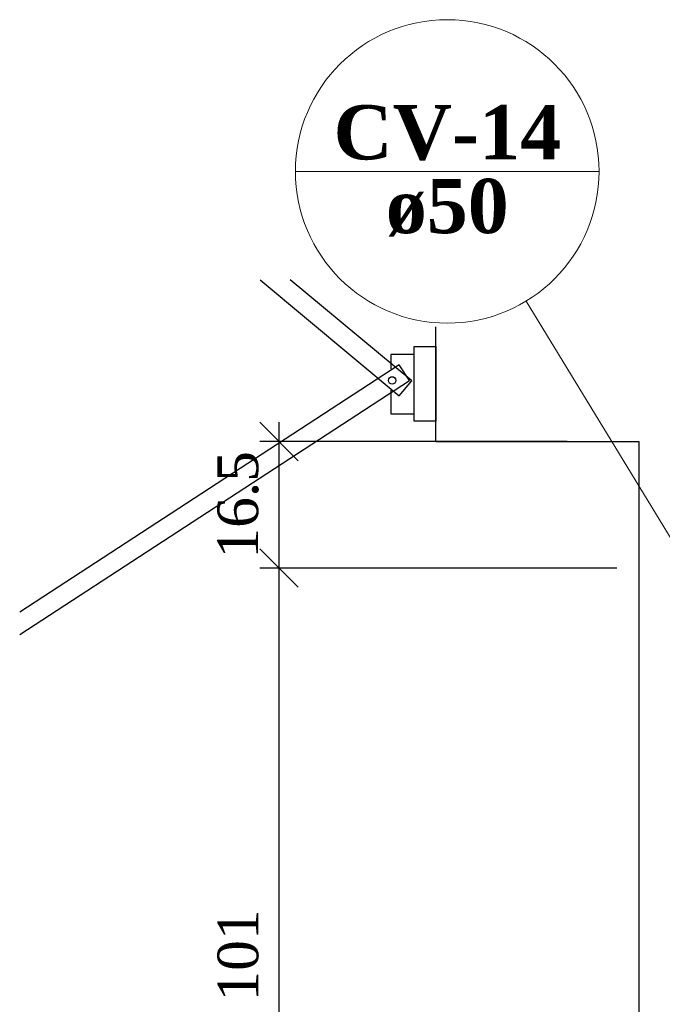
# Model space of a CAD drawing. Header units: millimetres. Extents: x 664 to 730045, y -4 to 80.
# Tile 68 of 78: x 745.53 to 748.87, y 60.83 to 65.96. Entities that reach past the tile are written whole.
import ezdxf

# ---------------------------------------------------------------- set-up
doc = ezdxf.new("R2010")
doc.units = ezdxf.units.MM
doc.header["$MEASUREMENT"] = 0
doc.layers.add('CV-Indicação coluna', color=5, linetype='Continuous', lineweight=20)
doc.layers.add('CV-Textos coluna', color=7, linetype='Continuous', lineweight=20)
doc.styles.add('TimesNewRoman', font='times.ttf')
doc.styles.add('TimesNewRomanN', font='timesbd.ttf')
doc.dimstyles.new('UM_25.000000', dxfattribs={"dimtxt": 0.18, "dimasz": 0.2, "dimexe": 0.1, "dimexo": 0.2, "dimgap": 0, "dimtad": 1, "dimtih": 1, "dimtoh": 1, "dimdec": 1, "dimlfac": 25, "dimzin": 0, "dimdsep": 46, "dimtxsty": 'Standard', "dimblk": 'CLOSED', "dimblk1": 'CLOSED', "dimblk2": 'CLOSED', "dimcen": 0.09, "dimdle": 0.1, "dimadec": 1, "dimazin": 2, "dimtfac": 1, "dimtdec": 4, "dimtofl": 0, "dimtmove": 0, "dimatfit": 3, "dimldrblk": 'CLOSED', "dimfxl": 0, "dimtolj": 1, "dimarcsym": 0})

# ---------------------------------------------------------------- blocks, each defined once
blk = doc.blocks.new('_OBLIQUE')
at = {"color": 0, "linetype": 'ByBlock', "lineweight": -2}
blk.add_line((-0.5, -0.5), (0.5, 0.5), dxfattribs=at)
blk = doc.blocks.new('*D79')
at = {"color": 0, "lineweight": -2}
for p, q in [((746.8784, 63.8592), (746.8784, 62.9999)), ((748.3776, 63.7592), (746.7784, 63.7592)), ((748.6371, 63.0999), (746.7784, 63.0999))]:
    blk.add_line(p, q, dxfattribs=at)
at = {"layer": 'Defpoints', "color": 0}
for p in [(748.5776, 63.7592), (746.8784, 63.0999), (748.8371, 63.0999)]:
    blk.add_point(p, dxfattribs=at)
at = {"color": 0, "lineweight": -2, "xscale": 0.2, "yscale": 0.2, "zscale": 0.2}
for p, rotation in [((746.8784, 63.7592), 90), ((746.8784, 63.0999), 270)]:
    blk.add_blockref('_OBLIQUE', p, dxfattribs=dict(at, rotation=rotation))
at = {"color": 7, "insert": (746.6666, 63.4295), "char_height": 0.2118, "attachment_point": 5, "rotation": 90, "style": 'TimesNewRoman'}
blk.add_mtext('\\A1;16.5', dxfattribs=at)
blk = doc.blocks.new('*D80')
at = {"color": 0, "lineweight": -2}
for p, q in [((746.8784, 63.1999), (746.8784, 58.9662)), ((748.6371, 63.0999), (746.7784, 63.0999)), ((747.5418, 59.0662), (746.7784, 59.0662))]:
    blk.add_line(p, q, dxfattribs=at)
at = {"layer": 'Defpoints', "color": 0}
for p in [(748.8371, 63.0999), (746.8784, 59.0662), (747.7418, 59.0662)]:
    blk.add_point(p, dxfattribs=at)
at = {"color": 0, "lineweight": -2, "xscale": 0.2, "yscale": 0.2, "zscale": 0.2}
for p, rotation in [((746.8784, 63.0999), 90), ((746.8784, 59.0662), 270)]:
    blk.add_blockref('_OBLIQUE', p, dxfattribs=dict(at, rotation=rotation))
at = {"color": 7, "insert": (746.6666, 61.083), "char_height": 0.2118, "attachment_point": 5, "rotation": 90, "style": 'TimesNewRoman'}
blk.add_mtext('\\A1;101', dxfattribs=at)

msp = doc.modelspace()

# ---------------------------------------------------------------- linework, layer by layer
at = {"color": 7, "linetype": 'Continuous'}
for p, q in [((746.7805, 64.6012), (747.5035, 63.9962)), ((747.5695, 64.0742), (746.9365, 64.6012)), ((747.5035, 63.9962), (747.5695, 64.0742))]:
    msp.add_line(p, q, dxfattribs=at)
at = {"color": 7}
for p, q in [((747.6955, 63.7592), (747.6955, 64.3562)), ((747.5815, 63.8642), (747.5815, 64.2542)), ((747.5815, 64.2542), (747.6955, 64.2542)), ((747.6955, 64.2542), (747.6955, 63.8642)), ((747.5035, 64.1582), (745.5295, 62.8712)), ((747.5575, 64.0772), (747.5035, 64.1582)), ((745.5295, 62.7542), (747.5575, 64.0772)), ((747.6955, 63.8642), (747.5815, 63.8642)), ((747.6955, 63.7592), (748.7515, 63.7592)), ((748.7515, 63.7592), (748.7515, 52.8152))]:
    msp.add_line(p, q, dxfattribs=at)
msp.add_lwpolyline([(747.4615, 64.0262), (747.4615, 63.9032), (747.5815, 63.9032), (747.5815, 64.2122), (747.4615, 64.2122), (747.4615, 64.1372)], dxfattribs=at)
msp.add_circle((747.4675, 64.0772), 0.0194, dxfattribs=at)
at = {"layer": 'CV-Indicação coluna'}
for p, q in [((746.9644, 65.1653), (748.5444, 65.1653)), ((749.011, 63.0999), (748.165, 64.4904))]:
    msp.add_line(p, q, dxfattribs=at)
msp.add_circle((747.7544, 65.1653), 0.79, dxfattribs=at)

# ---------------------------------------------------------------- texts
at = {"layer": 'CV-Textos coluna', "char_height": 0.2824, "attachment_point": 8, "line_spacing_factor": 0.798, "style": 'TimesNewRomanN'}
for s, insert, width in [('CV-14', (747.7545, 65.2214), 2.123339), ('ø50', (747.7545, 64.8264), 1.151073)]:
    msp.add_mtext(s, dxfattribs=dict(at, insert=insert, width=width))

# ---------------------------------------------------------------- dimensions: what is measured, and where the dimension line sits
dim = msp.add_linear_dim(base=(746.8784, 63.0999), p1=(748.5776, 63.7592), p2=(748.8371, 63.0999), angle=90, dimstyle='UM_25.000000', override={"dimtxt": 0.2118, "dimasz": 0.2, "dimexe": 0.1, "dimexo": 0.2, "dimtad": 1, "dimtih": 0, "dimtoh": 0, "dimdec": 1, "dimlfac": 25, "dimzin": 8, "dimtxsty": 'TimesNewRoman', "dimblk": 'OBLIQUE', "dimblk1": 'OBLIQUE', "dimblk2": 'OBLIQUE', "dimsah": 1, "dimdle": 0.1, "dimse1": 0, "dimse2": 0, "dimclrt": 7, "dimadec": 1, "dimazin": 3, "dimtmove": 2, "dimldrblk": 'OBLIQUE'})
dim.commit()
dim.dimension.update_dxf_attribs({"geometry": '*D79', "text_midpoint": (746.6666, 63.4295), "dimtype": 160, "text_rotation": 90})
dim = msp.add_linear_dim(base=(746.8784, 59.0662), p1=(748.8371, 63.0999), p2=(747.7418, 59.0662), angle=90, text='101', dimstyle='UM_25.000000', override={"dimtxt": 0.2118, "dimasz": 0.2, "dimexe": 0.1, "dimexo": 0.2, "dimtad": 1, "dimtih": 0, "dimtoh": 0, "dimdec": 1, "dimlfac": 25, "dimzin": 8, "dimtxsty": 'TimesNewRoman', "dimblk": 'OBLIQUE', "dimblk1": 'OBLIQUE', "dimblk2": 'OBLIQUE', "dimsah": 1, "dimdle": 0.1, "dimse1": 0, "dimse2": 0, "dimclrt": 7, "dimadec": 1, "dimazin": 3, "dimtmove": 2, "dimldrblk": 'OBLIQUE'})
dim.commit()
dim.dimension.update_dxf_attribs({"geometry": '*D80', "text_midpoint": (746.6666, 61.083), "dimtype": 160, "text_rotation": 90})

doc.saveas('drawing.dxf')
